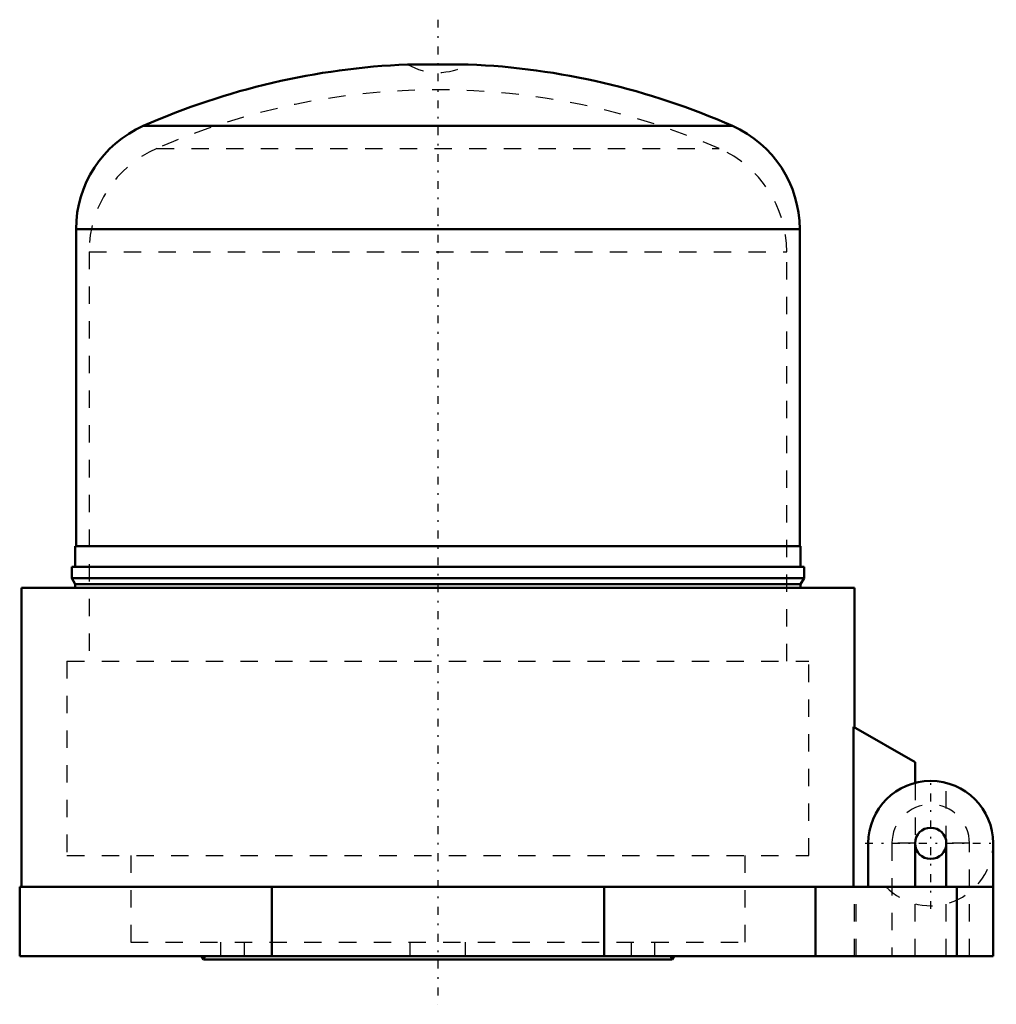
# Model space of a CAD drawing. Header units: millimetres. Extents: x -24.1 to 32.2, y -2.6 to 54.2.
import ezdxf

# ---------------------------------------------------------------- set-up
doc = ezdxf.new("R2010")
doc.units = ezdxf.units.MM
doc.linetypes.add('Center', pattern=[1.5, 0.45, -0.5, 0.05, -0.5])
doc.linetypes.add('Dashed', pattern=[2, 1, -1])
for name, color, linetype, lineweight in [('AM_0', 7, 'Continuous', 30), ('AM_3', 7, 'Dashed', 5), ('AM_7', 7, 'Center', 5)]:
    doc.layers.add(name, color=color, linetype=linetype, lineweight=lineweight)

msp = doc.modelspace()

# ---------------------------------------------------------------- linework, layer by layer
at = {"layer": 'AM_0', "color": 7, "linetype": 'Continuous', "lineweight": 50}
for p, q in [((-1.754, 51.6), (1.754, 51.6)), ((-16.977, 48.052), (16.977, 48.052)), ((-20.85, 42.107), (-20.85, 23.837)), ((-20.85, 42.107), (20.85, 42.107)), ((20.85, 23.837), (20.85, 42.107)), ((-20.9, 23.837), (-20.9, 22.637)), ((-20.9, 23.837), (20.9, 23.837)), ((20.9, 22.637), (20.9, 23.837)), ((-21.1, 22.637), (-21.1, 21.983)), ((-21.1, 22.637), (21.1, 22.637)), ((21.1, 21.983), (21.1, 22.637)), ((-21.1, 21.983), (-20.9, 21.637)), ((-21.1, 21.983), (21.1, 21.983)), ((-20.9, 21.637), (-20.9, 21.437)), ((-20.9, 21.637), (20.9, 21.637)), ((20.9, 21.637), (21.1, 21.983)), ((20.9, 21.437), (20.9, 21.637)), ((-24, 21.437), (-24, 4.2)), ((-24, 21.437), (24, 21.437)), ((24, 13.397), (24, 21.437)), ((23.953, 4.2), (23.953, 13.424)), ((23.953, 13.424), (27.5, 11.377)), ((27.5, 11.377), (27.5, 10.186)), ((24.8, 4.2), (24.8, 6.7)), ((27.5, 6.7), (27.5, 4.2)), ((29.3, 4.2), (29.3, 6.7)), ((32, 0.2), (32, 6.7)), ((-24.1, 4.2), (-24.1, 0.2)), ((32, 4.2), (-24.1, 4.2)), ((-9.579, 0.2), (-9.579, 4.2)), ((9.579, 0.2), (9.579, 4.2)), ((21.77, 0.2), (21.77, 4.2)), ((29.899, 0.2), (29.899, 4.2)), ((-24.1, 0.2), (32, 0.2)), ((-13.615, 0.2), (-13.5, 0)), ((-13.5, 0), (13.5, 0)), ((13.5, 0), (13.615, 0.2))]:
    msp.add_line(p, q, dxfattribs=at)
msp.add_circle((28.4, 6.7), 0.9, dxfattribs=at)
for centre, radius, start, end in [((0, 9.637), 42, 92.393, 113.8426), ((0, 9.637), 42, 66.1574, 87.607), ((-14.35, 42.107), 6.5, 113.8426, 180), ((14.35, 42.107), 6.5, 0, 66.1574), ((28.4, 6.7), 3.6, 0, 180)]:
    msp.add_arc(centre, radius, start, end, dxfattribs=at)
at = {"layer": 'AM_3', "color": 6, "linetype": 'Dashed', "lineweight": 25}
for p, q in [((-16.2, 46.755), (16.2, 46.755)), ((-20.1, 40.798), (-20.1, 17.2)), ((-20.1, 40.798), (20.1, 40.798)), ((20.1, 17.2), (20.1, 40.798)), ((-21.375, 17.2), (-21.375, 6)), ((-21.375, 17.2), (21.375, 17.2)), ((21.375, 6), (21.375, 17.2)), ((27.5, 10.186), (27.5, 6.7)), ((29.3, 6.7), (29.3, 10.186)), ((26.164, 6.7), (26.164, 0.2)), ((27.5, 6.7), (26.164, 6.7)), ((30.636, 6.7), (29.3, 6.7)), ((30.636, 0.2), (30.636, 6.7)), ((-21.375, 6), (21.375, 6)), ((-17.7, 6), (-17.7, 1)), ((17.7, 1), (17.7, 6)), ((24.017, 0.2), (24.017, 4.2)), ((24.1, 0.2), (24.1, 4.2)), ((27.5, 0.2), (27.5, 4.2)), ((29.3, 0.2), (29.3, 4.2)), ((-17.7, 1), (17.7, 1)), ((-12.5, 0.2), (-12.5, 1)), ((-11.136, 0.2), (-11.136, 1)), ((-1.6, 0.2), (-1.6, 1)), ((1.6, 0.2), (1.6, 1)), ((11.136, 1), (11.136, 0.2)), ((12.5, 0.2), (12.5, 1)), ((-13.385, 0.2), (-13.5, 0)), ((13.5, 0), (13.385, 0.2))]:
    msp.add_line(p, q, dxfattribs=at)
for centre, radius, start, end in [((0, 54.687), 3.55, 240.3974, 299.6026), ((0, 9.637), 40.5, 66.4218, 113.5782), ((-13.6, 40.798), 6.5, 113.5782, 180), ((13.6, 40.798), 6.5, 0, 66.4218), ((28.4, 6.7), 2.236, 0, 180), ((28.4, 6.7), 3.6, 223.983, 0)]:
    msp.add_arc(centre, radius, start, end, dxfattribs=at)
at = {"layer": 'AM_7', "color": 4, "linetype": 'Center', "lineweight": 25}
for p, q in [((0, 54.18), (0, -2.58)), ((28.4, 2.92), (28.4, 10.48)), ((24.62, 6.7), (32.18, 6.7))]:
    msp.add_line(p, q, dxfattribs=at)

doc.saveas('drawing.dxf')
